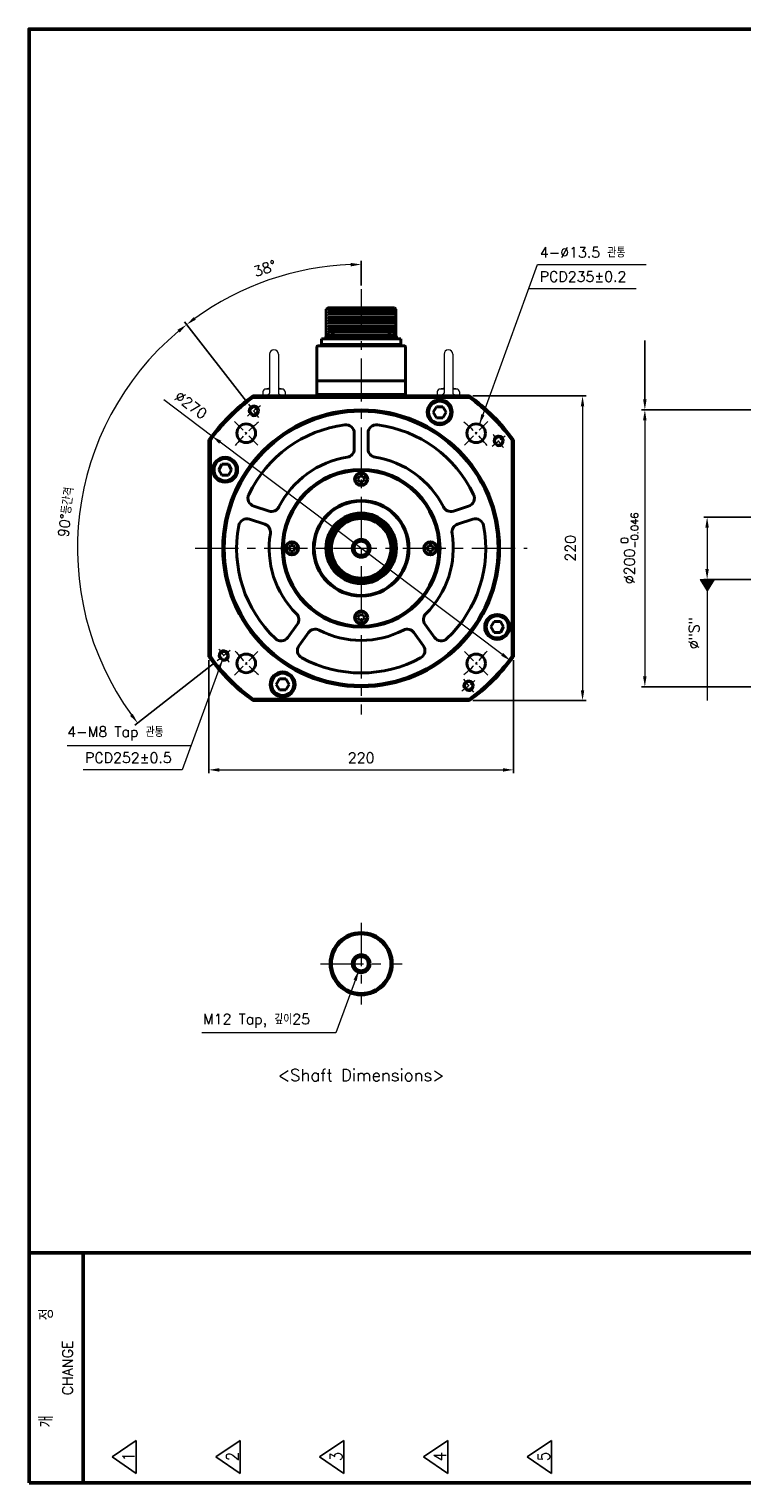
# Model space of a CAD drawing. Header units: inches. Extents: x 0 to 1485, y 0 to 1050.
# Tile 1 of 4: x 0 to 515, y 0 to 1050. Entities that reach past the tile are written whole.
import ezdxf
from ezdxf import colors
from ezdxf.entities.mleader import LeaderData, LeaderLine
from ezdxf.math import Vec2, Vec3

# ---------------------------------------------------------------- set-up
doc = ezdxf.new("R2010")
doc.units = ezdxf.units.IN
doc.header["$LTSCALE"] = 0.25
doc.linetypes.add('CENTER', pattern=[2, 1.25, -0.25, 0.25, -0.25])
doc.layers.get('0').update_dxf_attribs({"lineweight": 35})
doc.styles.add('GSG1', font='romans.shx', dxfattribs={"bigfont": 'GSG1.shx'})
doc.dimstyles.new('도면 치수', dxfattribs={"dimscale": 0, "dimtxt": 7.5, "dimasz": 7.5, "dimexe": 2.5, "dimexo": 2.5, "dimgap": 5, "dimtad": 1, "dimdec": 8, "dimdsep": 46, "dimtxsty": 'GSG1', "dimcen": 0, "dimclrd": 3, "dimclre": 3, "dimclrt": 2, "dimadec": 5, "dimazin": 2, "dimtfac": 1, "dimtdec": 8, "dimtmove": 0, "dimatfit": 2, "dimfxl": 0, "dimtolj": 1, "dimtzin": 0, "dimlwd": 15, "dimarcsym": 0})

# ---------------------------------------------------------------- blocks, each defined once
blk = doc.blocks.new('*D7')
at = {"color": 3, "lineweight": -2, "ltscale": 0.5}
for p, q in [((538.5, 697.5), (487.5, 697.5)), ((538.5, 652.5), (487.5, 652.5))]:
    blk.add_line(p, q, dxfattribs=at)
at = {"color": 3, "lineweight": 15, "ltscale": 0.5}
for p, q in [((490, 690), (490, 660)), ((490, 652.5), (490, 597.7))]:
    blk.add_line(p, q, dxfattribs=at)
for points in [[(488.7, 690), (491.2, 690), (490, 697.5)], [(488.7, 660), (491.2, 660), (490, 652.5)]]:
    blk.add_solid(points, dxfattribs=at)
at = {"color": 2, "lineweight": 15, "ltscale": 0.5, "insert": (480.5, 613.7), "char_height": 7.5, "attachment_point": 5, "rotation": 90, "style": 'GSG1'}
blk.add_mtext('\\A1;%%C"S"', dxfattribs=at)
blk = doc.blocks.new('*D8')
at = {"color": 3, "lineweight": -2, "ltscale": 0.5}
for p, q in [((599.5, 775), (442.5, 775)), ((599.5, 575), (442.5, 575))]:
    blk.add_line(p, q, dxfattribs=at)
at = {"color": 3, "lineweight": 15, "ltscale": 0.5}
blk.add_line((445, 767.5), (445, 582.5), dxfattribs=at)
for points in [[(443.7, 767.5), (446.2, 767.5), (445, 775)], [(443.7, 582.5), (446.2, 582.5), (445, 575)]]:
    blk.add_solid(points, dxfattribs=at)
at = {"color": 2, "lineweight": 15, "ltscale": 0.5, "insert": (433.9, 675), "char_height": 7.5, "attachment_point": 5, "rotation": 90, "style": 'GSG1'}
blk.add_mtext('\\A1;%%C200{\\H0.7x;\\S 0^ -0.046;}', dxfattribs=at)
blk = doc.blocks.new('*D11')
at = {"color": 3, "lineweight": -2, "ltscale": 0.5}
for p, q in [((320.8, 785), (402.5, 785)), ((320.8, 565), (402.5, 565))]:
    blk.add_line(p, q, dxfattribs=at)
at = {"color": 3, "lineweight": 15, "ltscale": 0.5}
blk.add_line((400, 777.5), (400, 572.5), dxfattribs=at)
for points in [[(398.7, 777.5), (401.2, 777.5), (400, 785)], [(398.7, 572.5), (401.2, 572.5), (400, 565)]]:
    blk.add_solid(points, dxfattribs=at)
at = {"color": 2, "lineweight": 15, "ltscale": 0.5, "insert": (391.2, 675), "char_height": 7.5, "attachment_point": 5, "rotation": 90, "style": 'GSG1'}
blk.add_mtext('\\A1;220', dxfattribs=at)
blk = doc.blocks.new('*D12')
at = {"color": 3, "lineweight": -2, "ltscale": 0.5}
for p, q in [((130, 594.2), (130, 512.5)), ((350, 594.2), (350, 512.5))]:
    blk.add_line(p, q, dxfattribs=at)
at = {"color": 3, "lineweight": 15, "ltscale": 0.5}
blk.add_line((137.5, 515), (342.5, 515), dxfattribs=at)
for points in [[(137.5, 516.2), (137.5, 513.7), (130, 515)], [(342.5, 516.2), (342.5, 513.7), (350, 515)]]:
    blk.add_solid(points, dxfattribs=at)
at = {"color": 2, "lineweight": 15, "ltscale": 0.5, "insert": (240, 523.7), "char_height": 7.5, "attachment_point": 5, "style": 'GSG1'}
blk.add_mtext('\\A1;220', dxfattribs=at)
blk = doc.blocks.new('*D13')
at = {"color": 3, "lineweight": -2, "ltscale": 0.5}
for p, q in [((240, 864.7), (240, 882.5)), ((157.2, 781), (112.3, 838.5))]:
    blk.add_line(p, q, dxfattribs=at)
at = {"color": 3, "lineweight": 15, "ltscale": 0.5}
blk.add_arc((240, 675), 205, 92.0963, 125.9037, dxfattribs=at)
for points in [[(232.5, 881.1), (232.5, 878.6), (240, 880)], [(120.5, 840.1), (119, 842), (113.8, 836.5)]]:
    blk.add_solid(points, dxfattribs=at)
at = {"color": 2, "lineweight": 15, "ltscale": 0.5, "insert": (170.4, 877.1), "char_height": 7.5, "attachment_point": 5, "rotation": 19, "style": 'GSG1'}
blk.add_mtext('\\A1;38°', dxfattribs=at)
blk = doc.blocks.new('*D14')
at = {"color": 3, "lineweight": -2, "ltscale": 0.5}
for p, q in [((157.2, 781), (112.3, 838.5)), ((134, 592.2), (76.5, 547.3))]:
    blk.add_line(p, q, dxfattribs=at)
at = {"color": 3, "lineweight": 15, "ltscale": 0.5}
blk.add_arc((240, 675), 205, 130.0963, 215.9037, dxfattribs=at)
for points in [[(107.2, 832.8), (108.8, 830.8), (113.8, 836.5)], [(74.9, 555.5), (73, 554), (78.5, 548.8)]]:
    blk.add_solid(points, dxfattribs=at)
at = {"color": 2, "lineweight": 15, "ltscale": 0.5, "insert": (26.8, 701.2), "char_height": 7.5, "attachment_point": 5, "rotation": 83, "style": 'GSG1'}
blk.add_mtext('\\A1;90°등간격', dxfattribs=at)
blk = doc.blocks.new('*D15')
at = {"color": 3, "lineweight": 15, "ltscale": 0.5}
for p, q in [((132.1, 756.1), (97.3, 782.3)), ((341.9, 598.4), (138.1, 751.6))]:
    blk.add_line(p, q, dxfattribs=at)
for points in [[(138.9, 752.6), (137.4, 750.6), (132.1, 756.1)], [(342.6, 599.4), (341.1, 597.4), (347.9, 593.9)]]:
    blk.add_solid(points, dxfattribs=at)
at = {"color": 2, "lineweight": 15, "ltscale": 0.5, "insert": (117, 778.5), "char_height": 7.5, "attachment_point": 5, "rotation": 323.0512, "style": 'GSG1'}
blk.add_mtext('\\A1;∅270', dxfattribs=at)

msp = doc.modelspace()

# ---------------------------------------------------------------- linework, layer by layer
at = {"color": 3, "linetype": 'CENTER', "lineweight": 15, "ltscale": 100}
for p, q in [((239.99999738, 862.15831203), (239.99999738, 554.9999995)), ((119.99999738, 674.9999995), (359.99999738, 674.9999995)), ((239.99999738, 404.4999995), (239.99999738, 345.4999995)), ((210.49999738, 374.9999995), (269.49999738, 374.9999995))]:
    msp.add_line(p, q, dxfattribs=at)
at = {"color": 3, "linetype": 'Continuous', "lineweight": 15}
for p, q in [((438.61133401, 862.4999995), (361.08897915, 862.4999995)), ((27.59976963, 532.4999995), (117.07927292, 532.4999995))]:
    msp.add_line(p, q, dxfattribs=at)
at = {"lineweight": 40}
for p, q in [((214.61693076, 847.6999995), (215.86693076, 848.6999995)), ((214.61693076, 847.6999995), (214.61693076, 828.0994308)), ((215.86693076, 848.6999995), (264.11693076, 848.6999995)), ((264.11693076, 848.6999995), (265.11693076, 847.6999995)), ((265.11693076, 847.6999995), (265.11693076, 828.54097195)), ((207.99999738, 820.6999995), (207.99999738, 785.9999995)), ((271.49999738, 821.1999995), (208.49999738, 821.1999995)), ((211.41693076, 822.1999995), (211.41693076, 826.2999995)), ((268.56693076, 826.2999995), (211.41693076, 826.2999995)), ((268.56693076, 822.1999995), (211.41693076, 822.1999995)), ((211.41693076, 822.1999995), (211.41693076, 821.1999995)), ((268.56693076, 821.1999995), (211.41693076, 821.1999995)), ((214.24193076, 826.2999995), (221.24193076, 826.2999995)), ((265.74193076, 826.2999995), (258.74193076, 826.2999995)), ((268.56693076, 826.2999995), (268.56693076, 822.1999995)), ((268.56693076, 822.1999995), (268.56693076, 821.1999995)), ((271.99999738, 820.6999995), (271.99999738, 785.9999995)), ((271.99999738, 795.84365026), (207.99999738, 795.84365026)), ((262.24999738, 795.84365026), (217.74999738, 795.84365026)), ((161.73761816, 784.9999995), (318.26237659, 784.9999995)), ((161.73761816, 784.9999995), (162.05771104, 783.9999995)), ((162.05771104, 783.9999995), (317.94228372, 783.9999995)), ((271.99999738, 785.9999995), (207.99999738, 785.9999995)), ((207.99999738, 785.9999995), (207.99999738, 784.9999995)), ((262.24999738, 785.9999995), (217.74999738, 785.9999995)), ((271.99999738, 785.9999995), (271.99999738, 784.9999995)), ((294.4405963, 777.29388283), (292.13119522, 773.29388283)), ((299.05939845, 777.29388283), (294.4405963, 777.29388283)), ((301.36879953, 773.29388283), (299.05939845, 777.29388283)), ((318.26237659, 784.9999995), (317.94228372, 783.9999995)), ((292.13119522, 773.29388283), (294.4405963, 769.29388283)), ((294.4405963, 769.29388283), (299.05939845, 769.29388283)), ((299.05939845, 769.29388283), (301.36879953, 773.29388283)), ((234.99999738, 758.27664688), (234.99999738, 746.66065816)), ((244.99999738, 758.27664688), (244.99999738, 746.66065816)), ((129.99999738, 753.26237871), (129.99999738, 596.73762028)), ((129.99999738, 753.26237871), (130.99999738, 752.94228584)), ((130.99999738, 752.94228584), (130.99999738, 597.05771315)), ((349.99999738, 753.26237871), (348.99999738, 752.94228584)), ((348.99999738, 752.94228584), (348.99999738, 597.05771315)), ((349.99999738, 753.26237871), (349.99999738, 596.73762028)), ((139.39671297, 735.7499995), (137.08731189, 731.7499995)), ((144.01551512, 735.7499995), (139.39671297, 735.7499995)), ((146.3249162, 731.7499995), (144.01551512, 735.7499995)), ((137.08731189, 731.7499995), (139.39671297, 727.7499995)), ((139.39671297, 727.7499995), (144.01551512, 727.7499995)), ((144.01551512, 727.7499995), (146.3249162, 731.7499995)), ((238.84529684, 726.9999995), (237.6905963, 724.9999995)), ((237.6905963, 724.9999995), (238.84529684, 722.9999995)), ((241.15469792, 726.9999995), (238.84529684, 726.9999995)), ((242.30939845, 724.9999995), (241.15469792, 726.9999995)), ((241.15469792, 722.9999995), (242.30939845, 724.9999995)), ((238.84529684, 722.9999995), (241.15469792, 722.9999995)), ((162.3442842, 705.48918135), (173.39174597, 701.89964343)), ((317.65571056, 705.48918135), (306.60824879, 701.89964343)), ((159.25411425, 695.97861619), (170.30157602, 692.38907827)), ((320.7458805, 695.97861619), (309.69841873, 692.38907827)), ((188.84529684, 676.9999995), (187.6905963, 674.9999995)), ((187.6905963, 674.9999995), (188.84529684, 672.9999995)), ((191.15469792, 676.9999995), (188.84529684, 676.9999995)), ((188.84529684, 672.9999995), (191.15469792, 672.9999995)), ((192.30939845, 674.9999995), (191.15469792, 676.9999995)), ((191.15469792, 672.9999995), (192.30939845, 674.9999995)), ((288.84529684, 676.9999995), (287.6905963, 674.9999995)), ((287.6905963, 674.9999995), (288.84529684, 672.9999995)), ((291.15469792, 676.9999995), (288.84529684, 676.9999995)), ((288.84529684, 672.9999995), (291.15469792, 672.9999995)), ((292.30939845, 674.9999995), (291.15469792, 676.9999995)), ((291.15469792, 672.9999995), (292.30939845, 674.9999995)), ((187.00612721, 610.56670279), (193.83383407, 619.96423507)), ((238.84529684, 626.9999995), (237.6905963, 624.9999995)), ((237.6905963, 624.9999995), (238.84529684, 622.9999995)), ((241.15469792, 626.9999995), (238.84529684, 626.9999995)), ((238.84529684, 622.9999995), (241.15469792, 622.9999995)), ((242.30939845, 624.9999995), (241.15469792, 626.9999995)), ((241.15469792, 622.9999995), (242.30939845, 624.9999995)), ((292.99386754, 610.56670279), (286.16616068, 619.96423507)), ((335.98447963, 622.2499995), (333.67507855, 618.2499995)), ((340.60328178, 622.2499995), (335.98447963, 622.2499995)), ((342.91268286, 618.2499995), (340.60328178, 622.2499995)), ((195.09629715, 604.68885026), (201.92400402, 614.08638255)), ((284.9036976, 604.68885026), (278.07599074, 614.08638255)), ((333.67507855, 618.2499995), (335.98447963, 614.2499995)), ((335.98447963, 614.2499995), (340.60328178, 614.2499995)), ((340.60328178, 614.2499995), (342.91268286, 618.2499995)), ((129.99999738, 596.73762028), (130.99999738, 597.05771315)), ((348.99999738, 597.05771315), (349.99999738, 596.73762028)), ((180.9405963, 580.70611617), (178.63119522, 576.70611617)), ((185.55939845, 580.70611617), (180.9405963, 580.70611617)), ((187.86879953, 576.70611617), (185.55939845, 580.70611617)), ((178.63119522, 576.70611617), (180.9405963, 572.70611617)), ((180.9405963, 572.70611617), (185.55939845, 572.70611617)), ((185.55939845, 572.70611617), (187.86879953, 576.70611617)), ((162.05771104, 565.9999995), (161.73761816, 564.9999995)), ((161.73761816, 564.9999995), (318.26237659, 564.9999995)), ((162.05771104, 565.9999995), (317.94228372, 565.9999995)), ((318.26237659, 564.9999995), (317.94228372, 565.9999995))]:
    msp.add_line(p, q, dxfattribs=at)
at = {"lineweight": 15}
for p, q in [((214.61693076, 847.4999995), (265.11693076, 847.4999995)), ((214.61693076, 845.4999995), (265.11693076, 845.4999995)), ((214.61693076, 843.4999995), (265.11693076, 843.4999995)), ((214.61693076, 841.4999995), (265.11693076, 841.4999995)), ((216.16693076, 846.4999995), (263.81693076, 846.4999995)), ((216.16693076, 844.4999995), (263.81693076, 844.4999995)), ((216.16693076, 842.4999995), (263.81693076, 842.4999995)), ((216.16693076, 840.4999995), (263.81693076, 840.4999995)), ((214.61693076, 839.4999995), (265.11693076, 839.4999995)), ((214.61693076, 837.4999995), (265.11693076, 837.4999995)), ((214.61693076, 835.4999995), (265.11693076, 835.4999995)), ((214.61693076, 833.4999995), (265.11693076, 833.4999995)), ((214.61693076, 831.4999995), (265.11693076, 831.4999995)), ((216.16693076, 838.4999995), (263.81693076, 838.4999995)), ((216.16693076, 836.4999995), (263.81693076, 836.4999995)), ((216.16693076, 834.4999995), (263.81693076, 834.4999995)), ((216.16693076, 832.4999995), (263.81693076, 832.4999995)), ((216.16693076, 830.4999995), (263.81693076, 830.4999995)), ((219.43197816, 829.4999995), (260.55188337, 829.4999995)), ((220.64490092, 828.4999995), (259.3389606, 828.4999995)), ((221.05706285, 827.4999995), (258.92679868, 827.4999995))]:
    msp.add_line(p, q, dxfattribs=at)
at = {"color": 0, "lineweight": 40}
for p, q in [((217.20346922, 829.66538411), (216.5993569, 829.66538411)), ((217.20346922, 829.66538411), (217.20346922, 828.31923026)), ((218.2803923, 829.66538411), (218.2803923, 828.31923026)), ((218.88450462, 829.66538411), (218.2803923, 829.66538411)), ((261.0993569, 829.66538411), (261.70346922, 829.66538411)), ((261.70346922, 829.66538411), (261.70346922, 828.31923026)), ((262.7803923, 829.66538411), (262.7803923, 828.31923026)), ((262.7803923, 829.66538411), (263.38450462, 829.66538411)), ((214.24193076, 826.97307642), (221.24193076, 826.97307642)), ((214.24193076, 826.97307642), (214.24193076, 826.2999995)), ((218.2803923, 828.31923026), (217.20346922, 828.31923026)), ((221.24193076, 826.97307642), (221.24193076, 826.2999995)), ((265.74193076, 826.97307642), (258.74193076, 826.97307642)), ((258.74193076, 826.97307642), (258.74193076, 826.2999995)), ((261.70346922, 828.31923026), (262.7803923, 828.31923026)), ((265.74193076, 826.97307642), (265.74193076, 826.2999995))]:
    msp.add_line(p, q, dxfattribs=at)
at = {"color": 7, "lineweight": 15, "ltscale": 40}
for p, q in [((173.84999738, 815.1499995), (173.84999738, 786.9999995)), ((180.14999738, 815.1499995), (180.14999738, 786.9999995)), ((299.84999738, 815.1499995), (299.84999738, 786.9999995)), ((306.14999738, 815.1499995), (306.14999738, 786.9999995)), ((168.99999738, 787.9999995), (168.99999738, 784.9999995)), ((173.84999738, 789.9999995), (170.99999738, 789.9999995)), ((182.99999738, 789.9999995), (180.14999738, 789.9999995)), ((184.99999738, 787.9999995), (184.99999738, 784.9999995)), ((294.99999738, 787.9999995), (294.99999738, 784.9999995)), ((299.84999738, 789.9999995), (296.99999738, 789.9999995)), ((308.99999738, 789.9999995), (306.14999738, 789.9999995)), ((310.99999738, 787.9999995), (310.99999738, 784.9999995))]:
    msp.add_line(p, q, dxfattribs=at)
at = {"color": 3, "linetype": 'CENTER', "lineweight": 15, "ltscale": 20}
for p, q in [((166.12062034, 769.56128993), (158.73268263, 779.01741897)), ((334.56128781, 748.87937653), (344.01741685, 756.26731424)), ((145.43870694, 601.12062246), (135.9825779, 593.73268475)), ((313.87937442, 580.43870906), (321.26731212, 570.98258002))]:
    msp.add_line(p, q, dxfattribs=at)
at = {"color": 3, "linetype": 'CENTER', "lineweight": 15, "ltscale": 30}
for p, q in [((165.40023196, 749.59976491), (148.42966921, 766.57032766)), ((314.59976279, 749.59976491), (331.57032554, 766.57032766)), ((165.40023196, 600.40023408), (148.42966921, 583.42967133)), ((314.59976279, 600.40023408), (331.57032554, 583.42967133))]:
    msp.add_line(p, q, dxfattribs=at)
at = {"color": 1, "linetype": 'Continuous', "lineweight": 15}
for p, q in [((485.00418291, 652.4999995), (489.99999738, 644.34933299)), ((485.00418291, 652.4999995), (494.99581185, 652.4999995)), ((485.06989905, 652.39278367), (491.1831072, 646.27957553)), ((485.37516218, 652.4999995), (491.33985396, 646.53530772)), ((485.72307337, 651.3271304), (491.02636043, 646.02384333)), ((485.78764114, 652.4999995), (491.49660072, 646.79103991)), ((486.20012009, 652.4999995), (491.65334749, 647.0467721)), ((486.61259905, 652.4999995), (491.81009425, 647.3025043)), ((487.02507801, 652.4999995), (491.96684101, 647.55823649)), ((487.43755696, 652.4999995), (492.12358777, 647.81396868)), ((487.85003592, 652.4999995), (492.28033454, 648.06970088)), ((488.26251487, 652.4999995), (492.4370813, 648.32543307)), ((488.67499383, 652.4999995), (492.59382806, 648.58116526)), ((489.08747278, 652.4999995), (492.75057483, 648.83689745)), ((489.49995174, 652.4999995), (492.90732159, 649.09262965)), ((489.9124307, 652.4999995), (493.06406835, 649.34836184)), ((494.99581185, 652.4999995), (489.99999738, 644.34933299)), ((490.32490965, 652.4999995), (493.22081511, 649.60409403)), ((490.73738861, 652.4999995), (493.37756188, 649.85982623)), ((491.14986756, 652.4999995), (493.53430864, 650.11555842)), ((491.56234652, 652.4999995), (493.6910554, 650.37129061)), ((491.97482547, 652.4999995), (493.84780217, 650.6270228)), ((492.38730443, 652.4999995), (494.00454893, 650.882755)), ((492.79978339, 652.4999995), (494.16129569, 651.13848719)), ((493.21226234, 652.4999995), (494.31804245, 651.39421938)), ((493.6247413, 652.4999995), (494.47478922, 651.64995158)), ((494.03722025, 652.4999995), (494.63153598, 651.90568377)), ((494.44969921, 652.4999995), (494.78828274, 652.16141596)), ((494.86217816, 652.4999995), (494.94502951, 652.41714815)), ((486.37624769, 650.26147712), (490.86961367, 645.76811114)), ((487.02942201, 649.19582384), (490.71286691, 645.51237895)), ((487.68259633, 648.13017057), (490.55612015, 645.25664675)), ((488.33577065, 647.06451729), (490.39937338, 645.00091456)), ((488.98894497, 645.99886402), (490.24262662, 644.74518237)), ((489.64211929, 644.93321074), (490.08587986, 644.48945017))]:
    msp.add_line(p, q, dxfattribs=at)
at = {"color": 3, "lineweight": 15, "ltscale": 0.5}
msp.add_line((489.99999738, 652.4999995), (489.99999738, 564.9999995), dxfattribs=at)
at = {"lineweight": 50}
for p, q in [((-0.00000262, 166.2499995), (1484.99999738, 166.2499995)), ((38.99999738, 166.2499995), (38.99999738, -0.0000005))]:
    msp.add_line(p, q, dxfattribs=at)
at = {"lineweight": -3}
for p, q in [((59.99999738, 18.7499995), (77.49999738, 30.6249995)), ((77.49999738, 30.6249995), (77.49999738, 6.8749995)), ((134.99999738, 18.7499995), (152.49999738, 30.6249995)), ((152.49999738, 30.6249995), (152.49999738, 6.8749995)), ((209.99999738, 18.7499995), (227.49999738, 30.6249995)), ((227.49999738, 30.6249995), (227.49999738, 6.8749995)), ((284.99999738, 18.7499995), (302.49999738, 30.6249995)), ((302.49999738, 30.6249995), (302.49999738, 6.8749995)), ((359.99999738, 18.7499995), (377.49999738, 30.6249995)), ((377.49999738, 30.6249995), (377.49999738, 6.8749995)), ((59.99999738, 18.7499995), (77.49999738, 6.8749995)), ((134.99999738, 18.7499995), (152.49999738, 6.8749995)), ((209.99999738, 18.7499995), (227.49999738, 6.8749995)), ((284.99999738, 18.7499995), (302.49999738, 6.8749995)), ((359.99999738, 18.7499995), (377.49999738, 6.8749995))]:
    msp.add_line(p, q, dxfattribs=at)
at = {"color": 1, "lineweight": 50}
msp.add_lwpolyline([(-0.00000262, -0.0000005), (1484.99999738, -0.0000005), (1484.99999738, 1049.9999995), (-0.00000262, 1049.9999995)], close=True, dxfattribs=at)
at = {"lineweight": 40}
for centre, radius in [((162.42665149, 774.28935445), 3), ((296.74999738, 773.29388283), 9), ((296.74999738, 773.29388283), 8), ((239.99999738, 674.9999995), 100), ((239.99999738, 674.9999995), 99), ((156.91495059, 758.08504629), 6.75), ((323.08504417, 758.08504629), 6.75), ((339.28935233, 752.57334539), 3), ((141.70611405, 731.7499995), 9), ((141.70611405, 731.7499995), 8), ((239.99999738, 674.9999995), 57), ((239.99999738, 674.9999995), 56.5), ((239.99999738, 674.9999995), 56.2), ((239.99999738, 724.9999995), 4.75), ((239.99999738, 724.9999995), 4.25), ((239.99999738, 674.9999995), 34.54595535), ((239.99999738, 674.9999995), 34), ((239.99999738, 674.9999995), 25.5), ((239.99999738, 674.9999995), 24.9), ((239.99999738, 674.9999995), 24.17205953), ((239.99999738, 674.9999995), 22.5), ((239.99999738, 674.9999995), 21.5), ((189.99999738, 674.9999995), 4.75), ((189.99999738, 674.9999995), 4.25), ((289.99999738, 674.9999995), 4.75), ((289.99999738, 674.9999995), 4.25), ((239.99999738, 624.9999995), 4.75), ((239.99999738, 624.9999995), 4.25), ((338.29388071, 618.2499995), 9), ((338.29388071, 618.2499995), 8), ((140.71064242, 597.4266536), 3), ((156.91495059, 591.91495271), 6.75), ((323.08504417, 591.91495271), 6.75), ((183.24999738, 576.70611617), 9), ((183.24999738, 576.70611617), 8), ((317.57334327, 575.71064454), 3), ((239.99999738, 374.9999995), 22.5), ((239.99999738, 374.9999995), 21.5)]:
    msp.add_circle(centre, radius, dxfattribs=at)
at = {"color": 7, "lineweight": 40}
for centre in [(239.99999738, 674.9999995), (239.99999738, 374.9999995)]:
    msp.add_circle(centre, 6.5, dxfattribs=at)
at = {"lineweight": 40, "ltscale": 0.5}
for centre in [(239.99999738, 674.9999995), (239.99999738, 374.9999995)]:
    msp.add_circle(centre, 5.15, dxfattribs=at)
at = {"color": 0, "lineweight": 40}
for centre, start, end in [((217.11246032, 826.97801075), 100.8094531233, 180.1033351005), ((218.3714012, 826.97801075), 359.8966648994, 79.1905468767), ((261.61246032, 826.97801075), 100.8094531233, 180.1033351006), ((262.8714012, 826.97801075), 359.8966648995, 79.1905468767)]:
    msp.add_arc(centre, 2.73591862, start, end, dxfattribs=at)
at = {"lineweight": 40}
for centre, radius, start, end in [((208.49999738, 820.6999995), 0.5, 90, 180), ((271.49999738, 820.6999995), 0.5, 0, 90), ((239.99999738, 674.9999995), 135, 125.4309446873, 144.5690553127), ((239.99999738, 674.9999995), 134, 125.5673023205, 144.4326976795), ((239.99999738, 674.9999995), 134, 35.5673023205, 54.4326976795), ((239.99999738, 674.9999995), 135, 35.4309446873, 54.5690553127), ((239.99999738, 674.9999995), 90, 97.5246302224, 154.4753697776), ((228.99999738, 758.27664688), 6, 0, 97.5246302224), ((250.99999738, 758.27664688), 6, 82.4753697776, 180), ((239.99999738, 674.9999995), 90, 25.5246302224, 82.4753697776), ((228.99999738, 746.66065816), 6, 278.7268561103, 0), ((250.99999738, 746.66065816), 6, 180, 261.2731438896), ((239.99999738, 674.9999995), 66.5, 98.7268561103, 153.2731438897), ((239.99999738, 674.9999995), 66.5, 26.7268561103, 81.2731438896), ((164.19838616, 711.19552045), 6, 154.4753697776, 252), ((175.24584793, 707.60598253), 6, 252, 333.2731438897), ((304.75414682, 707.60598253), 6, 206.7268561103, 288), ((315.80160859, 711.19552045), 6, 288, 25.5246302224), ((157.40001229, 690.27227709), 6, 72, 169.5246302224), ((322.59998247, 690.27227709), 6, 10.4753697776, 108), ((239.99999738, 674.9999995), 90, 169.5246302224, 226.4753697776), ((168.44747406, 686.68273917), 6, 350.7268561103, 72), ((239.99999738, 674.9999995), 66.5, 170.7268561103, 225.2731438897), ((239.99999738, 674.9999995), 66.5, 314.7268561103, 9.2731438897), ((239.99999738, 674.9999995), 90, 313.5246302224, 10.4753697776), ((311.5525207, 686.68273917), 6, 108, 189.2731438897), ((188.97973211, 623.49094658), 6, 324, 45.2731438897), ((291.02026265, 623.49094658), 6, 134.7268561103, 216), ((182.15202524, 614.0934143), 6, 226.4753697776, 324), ((206.77810598, 610.55967103), 6, 62.7268561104, 144), ((239.99999738, 674.9999995), 66.5, 242.7268561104, 297.2731438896), ((273.22188877, 610.55967103), 6, 36, 117.2731438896), ((297.84796951, 614.0934143), 6, 216, 313.5246302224), ((199.95039912, 601.16213875), 6, 144, 241.5246302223), ((280.04959563, 601.16213875), 6, 298.4753697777, 36), ((239.99999738, 674.9999995), 135, 215.4309446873, 234.5690553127), ((239.99999738, 674.9999995), 134, 215.5673023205, 234.4326976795), ((239.99999738, 674.9999995), 90, 241.5246302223, 298.4753697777), ((239.99999738, 674.9999995), 134, 305.5673023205, 324.4326976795), ((239.99999738, 674.9999995), 135, 305.4309446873, 324.5690553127)]:
    msp.add_arc(centre, radius, start, end, dxfattribs=at)
at = {"color": 7, "lineweight": 15, "ltscale": 40}
for centre, radius, start, end in [((176.99999738, 815.1499995), 3.15, 0, 180), ((302.99999738, 815.1499995), 3.15, 0, 180), ((170.99999738, 787.9999995), 2, 90, 180), ((176.99999738, 755.97230858), 34.5526229, 95.2306490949, 100), ((176.99999738, 755.97230858), 34.5526229, 80, 84.7693509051), ((182.99999738, 787.9999995), 2, 0, 90), ((296.99999738, 787.9999995), 2, 90, 180), ((302.99999738, 755.97230858), 34.5526229, 95.2306490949, 100), ((302.99999738, 755.97230858), 34.5526229, 80, 84.7693509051), ((308.99999738, 787.9999995), 2, 0, 90), ((172.84999738, 786.9999995), 1, 270, 0), ((181.14999738, 786.9999995), 1, 180, 270), ((298.84999738, 786.9999995), 1, 270, 0), ((307.14999738, 786.9999995), 1, 180, 270)]:
    msp.add_arc(centre, radius, start, end, dxfattribs=at)
at = {"color": 3, "linetype": 'CENTER', "lineweight": 15, "ltscale": 20}
for start, end in [(125.2713716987, 130.7286283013), (35.2713716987, 40.7286283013), (215.2713716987, 220.7286283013), (305.2713716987, 310.7286283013)]:
    msp.add_arc((239.99999738, 674.9999995), 126, start, end, dxfattribs=at)
at = {"color": 3, "lineweight": 15, "ltscale": 0.5}
for centre, radius, start, end in [((162.42665149, 774.28935445), 4, 250, 200), ((339.28935233, 752.57334539), 4, 250, 200), ((239.99999738, 674.9999995), 6, 260, 199.9999999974), ((140.71064242, 597.4266536), 4, 250, 200), ((317.57334327, 575.71064454), 4, 250, 200), ((239.99999738, 374.9999995), 6, 260, 199.9999999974)]:
    msp.add_arc(centre, radius, start, end, dxfattribs=at)
at = {"color": 3, "linetype": 'CENTER', "lineweight": 15, "ltscale": 30}
for start, end in [(129.1459701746, 140.8540298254), (39.1459701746, 50.8540298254), (219.1459701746, 230.8540298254), (309.1459701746, 320.8540298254)]:
    msp.add_arc((239.99999738, 674.9999995), 117.5, start, end, dxfattribs=at)

# ---------------------------------------------------------------- texts
at = {"color": 2, "linetype": 'Continuous', "lineweight": 15, "char_height": 7.5, "attachment_point": 4, "style": 'GSG1'}
for s, insert, width in [('4-∅13.5 관통', (368.99995319, 888.7499995), 86.7764598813), ('PCD235±0.2', (368.99995319, 871.2499995), 84.8088847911), ('4-M8 Tap 관통', (27.59976963, 541.2499995), 94.567323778), ('PCD252±0.5', (40.42677059, 523.7499995), 73.677545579), ('M12 Tap, 깊이25', (125.69509025, 333.7499995), 104.7809097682)]:
    msp.add_mtext(s, dxfattribs=dict(at, insert=insert, width=width))
at = {"color": 2, "lineweight": -3, "insert": (239.99999738, 294.4999995), "char_height": 8.75, "width": 229.6336868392, "attachment_point": 5, "style": 'GSG1'}
msp.add_mtext('<Shaft Dimensions>', dxfattribs=at)
at = {"lineweight": -3, "attachment_point": 5, "rotation": 90, "style": 'GSG1'}
for s, insert, char_height, width in [('{\\C2;개          정\\P\\H0.75x;CHANGE}', (19.49999738, 83.1249995), 10.0000045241, 165.3710748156), ('\\A1;{\\W0.9;\\T0.9;1}', (71.93749738, 18.7499995), 8.75, 12.5), ('\\A1;{\\W0.9;\\T0.9;2}', (146.93749738, 18.7499995), 8.75, 12.5), ('\\A1;{\\W0.9;\\T0.9;3}', (221.93749738, 18.7499995), 8.75, 12.5), ('\\A1;{\\W0.9;\\T0.9;4}', (296.93749738, 18.7499995), 8.75, 12.5), ('\\A1;{\\W0.9;\\T0.9;5}', (371.93749738, 18.7499995), 8.75, 12.5)]:
    msp.add_mtext(s, dxfattribs=dict(at, insert=insert, char_height=char_height, width=width))

# ---------------------------------------------------------------- dimensions: what is measured, and where the dimension line sits
at = {"lineweight": 15, "ltscale": 0.5}
dim = msp.add_angular_dim_2l(base=(195.04787942, 875.01076693), line1=((166.12062034, 769.56128993), (158.73268263, 779.01741897)), line2=((239.99999738, 862.15831203), (239.99999738, 554.9999995)), dimstyle='도면 치수', override={"dimscale": 1}, dxfattribs=at)
dim.commit()
dim.dimension.update_dxf_attribs({"geometry": '*D13', "text_midpoint": (170.40980436, 877.10459503)})
dim = msp.add_angular_dim_2l(base=(49.92730719, 751.79435115), line1=((145.43870694, 601.12062246), (135.9825779, 593.73268475)), line2=((166.12062034, 769.56128993), (158.73268263, 779.01741897)), text='<>등간격', dimstyle='도면 치수', override={"dimscale": 1}, dxfattribs=at)
dim.commit()
dim.dimension.update_dxf_attribs({"geometry": '*D14', "text_midpoint": (26.77462257, 701.18078351)})
dim = msp.add_diameter_dim_2p(p1=(347.8883115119, 593.8512985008), p2=(132.1116832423, 756.1487004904), dimstyle='도면 치수', override={"dimscale": 1}, dxfattribs=at)
dim.commit()
dim.dimension.update_dxf_attribs({"geometry": '*D15', "text_midpoint": (111.7042375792, 771.4982563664), "dimtype": 163})
dim = msp.add_linear_dim(base=(399.9999973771, 564.9999994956), p1=(318.2623765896, 784.9999994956), p2=(318.2623765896, 564.9999994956), angle=90, dimstyle='도면 치수', override={"dimscale": 1}, dxfattribs=at)
dim.commit()
dim.dimension.update_dxf_attribs({"geometry": '*D11', "text_midpoint": (391.2499973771, 674.9999994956)})
dim = msp.add_linear_dim(base=(444.9999973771, 574.9999994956), p1=(601.9999973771, 774.9999994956), p2=(601.9999973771, 574.9999994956), angle=90, text='%%C<>{\\H0.7x;\\S 0^ -0.046;}', dimstyle='도면 치수', override={"dimscale": 1}, dxfattribs=at)
dim.commit()
dim.dimension.update_dxf_attribs({"geometry": '*D8', "text_midpoint": (433.8749973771, 674.9999994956)})
dim = msp.add_linear_dim(base=(489.99999738, 652.4999995), p1=(540.99999738, 697.4999995), p2=(540.99999738, 652.4999995), angle=90, text='%%C"S"', dimstyle='도면 치수', override={"dimscale": 1}, dxfattribs=at)
dim.commit()
dim.dimension.update_dxf_attribs({"geometry": '*D7', "text_midpoint": (489.99999738, 613.7499995), "dimtype": 160})
dim = msp.add_linear_dim(base=(349.9999973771, 514.9999994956), p1=(129.9999973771, 596.7376202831), p2=(349.9999973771, 596.7376202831), dimstyle='도면 치수', override={"dimscale": 1}, dxfattribs=at)
dim.commit()
dim.dimension.update_dxf_attribs({"geometry": '*D12', "text_midpoint": (239.9999973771, 523.7499994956)})

# ---------------------------------------------------------------- leaders
for points in [[(325.39368013, 764.42797148), (367.45845825, 879.9999995), (445.84718244, 879.9999995)], [(139.68458199, 594.60757574), (110.70979382, 514.9999995), (39.00474341, 514.9999995)], [(238.23859364, 370.1605825), (221.80148566, 324.9999995), (124.92376287, 324.9999995)]]:
    msp.add_leader(points, dimstyle='도면 치수', override={"dimscale": 1}, dxfattribs=at)
at = {"color": 7, "linetype": 'Continuous', "lineweight": 15}
ml = msp.add_multileader_mtext('Standard', dxfattribs=at)
ml.set_content('', color=2, style='GSG1')
ml.set_leader_properties(color=3)
ml.build(insert=Vec2(0, 0))
ml.multileader.update_dxf_attribs({"has_dogleg": 0, "text_left_attachment_type": 5, "text_right_attachment_type": 6, "dogleg_length": 0, "arrow_head_size": 7.5})
ctx = ml.context
ctx.base_point, ctx.char_height, ctx.arrow_head_size, ctx.landing_gap_size, ctx.plane_origin, ctx.plane_x_axis, ctx.plane_y_axis = Vec3(444.99999738, 824.9999995), 10, 7.5, 0, Vec3(444.99999738, 902.75445459), Vec3(0, -1), Vec3(1, 0)
ctx.left_attachment, ctx.right_attachment, ctx.text_align_type = 5, 6, 2
notes = []
notes.append((ctx, [(0, (1, 1, 0), (444.99999738, 824.9999995), (0, 1), 0, [(0, [(444.99999738, 774.9999995)], 0, [])])]))
ctx.mtext.insert, ctx.mtext.text_direction, ctx.mtext.rotation, ctx.mtext.alignment, ctx.mtext.flow_direction = Vec3(454.99999738, 824.9999995), Vec3(0, -1), 4.7123889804, 3, 5
for ctx, leaders in notes:
    for number, flags, end, landing, length, lines in leaders:
        leader = LeaderData()
        leader.index, (leader.has_last_leader_line, leader.has_dogleg_vector, leader.attachment_direction) = number, flags
        leader.last_leader_point, leader.dogleg_vector, leader.dogleg_length = Vec3(end), Vec3(landing), length
        for number, points, colour, breaks in lines:
            line = LeaderLine()
            line.index, line.vertices, line.color, line.breaks = number, Vec3.list(points), colors.encode_raw_color(colour), breaks
            leader.lines.append(line)
        ctx.leaders.append(leader)

doc.saveas('drawing.dxf')
